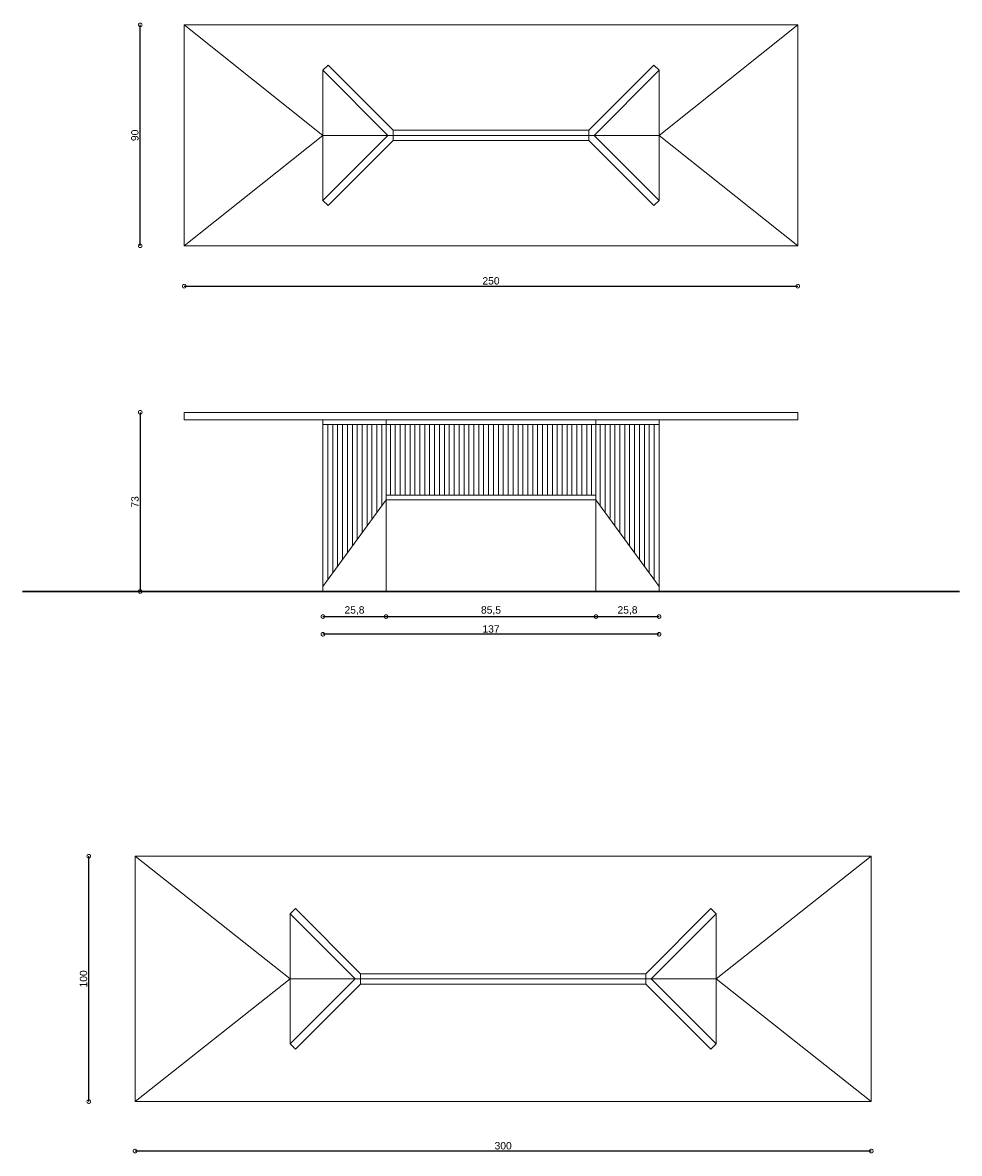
# Model space of a CAD drawing. Header units: millimetres. Extents: x 212 to 1716, y 139 to 1487.
# Tile 2 of 2: x 1315 to 1697, y 1026 to 1487. Entities that reach past the tile are written whole.
import ezdxf

# ---------------------------------------------------------------- set-up
doc = ezdxf.new("R2010")
doc.units = ezdxf.units.MM
doc.header["$PDSIZE"] = -1
doc.layers.add('FORMAT', color=7, linetype='Continuous')
doc.styles.get("Standard").update_dxf_attribs({"font": 'arial.ttf'})
doc.dimstyles.new('ISO-25', dxfattribs={"dimtxt": 3, "dimasz": 3, "dimexe": 1.25, "dimexo": 0.625, "dimtad": 1, "dimdec": 1, "dimtxsty": 'Standard', "dimblk": 'DOTSMALL', "dimblk1": 'DOTSMALL', "dimblk2": 'DOTSMALL', "dimcen": 2.5, "dimse1": 1, "dimse2": 1, "dimadec": 0, "dimazin": 0, "dimtfac": 1, "dimtdec": 1, "dimtmove": 0, "dimatfit": 3, "dimldrblk": 'DOTSMALL', "dimfxl": 1, "dimarcsym": 0})

# ---------------------------------------------------------------- blocks, each defined once
blk = doc.blocks.new('_DotSmall')
at = {"color": 0, "linetype": 'ByBlock', "const_width": 0.5}
blk.add_lwpolyline([(-0.0625, 0, 1), (0.0625, 0, 1)], format="xyb", close=True, dxfattribs=at)
blk = doc.blocks.new('*D99')
at = {"color": 0, "lineweight": -2, "transparency": 16777216}
blk.add_line((1380.68, 1379.76), (1630.68, 1379.76), dxfattribs=at)
at = {"layer": 'Defpoints', "color": 0, "transparency": 16777216}
for p in [(1380.68, 1396.22), (1630.68, 1396.22), (1630.68, 1379.76)]:
    blk.add_point(p, dxfattribs=at)
at = {"color": 0, "lineweight": -2, "transparency": 16777216, "xscale": 3, "yscale": 3, "zscale": 3, "rotation": 180}
blk.add_blockref('_DotSmall', (1380.68, 1379.76), dxfattribs=at)
at = {"color": 0, "lineweight": -2, "transparency": 16777216, "xscale": 3, "yscale": 3, "zscale": 3}
blk.add_blockref('_DotSmall', (1630.68, 1379.76), dxfattribs=at)
at = {"color": 0, "transparency": 16777216, "insert": (1505.68, 1381.91), "char_height": 3, "attachment_point": 5}
blk.add_mtext('250', dxfattribs=at)
blk = doc.blocks.new('*D100')
at = {"color": 0, "lineweight": -2, "transparency": 16777216}
blk.add_line((1362.72, 1396.22), (1362.72, 1486.22), dxfattribs=at)
at = {"layer": 'Defpoints', "color": 0, "transparency": 16777216}
for p in [(1362.72, 1486.22), (1380.68, 1486.22), (1380.68, 1396.22)]:
    blk.add_point(p, dxfattribs=at)
at = {"color": 0, "lineweight": -2, "transparency": 16777216, "xscale": 3, "yscale": 3, "zscale": 3}
for p, rotation in [((1362.72, 1486.22), 90), ((1362.72, 1396.22), 270)]:
    blk.add_blockref('_DotSmall', p, dxfattribs=dict(at, rotation=rotation))
at = {"color": 0, "transparency": 16777216, "insert": (1360.57, 1441.22), "char_height": 3, "attachment_point": 5, "rotation": 90}
blk.add_mtext('90', dxfattribs=at)
blk = doc.blocks.new('*D101')
at = {"color": 0, "lineweight": -2, "transparency": 16777216}
blk.add_line((1660.63, 1027.33), (1360.63, 1027.33), dxfattribs=at)
at = {"layer": 'Defpoints', "color": 0, "transparency": 16777216}
for p in [(1360.63, 1047.49), (1660.63, 1047.49), (1360.63, 1027.33)]:
    blk.add_point(p, dxfattribs=at)
at = {"color": 0, "lineweight": -2, "transparency": 16777216, "xscale": 3, "yscale": 3, "zscale": 3, "rotation": 180}
blk.add_blockref('_DotSmall', (1360.63, 1027.33), dxfattribs=at)
at = {"color": 0, "lineweight": -2, "transparency": 16777216, "xscale": 3, "yscale": 3, "zscale": 3}
blk.add_blockref('_DotSmall', (1660.63, 1027.33), dxfattribs=at)
at = {"color": 0, "transparency": 16777216, "insert": (1510.63, 1029.47), "char_height": 3, "attachment_point": 5}
blk.add_mtext('300', dxfattribs=at)
blk = doc.blocks.new('*D102')
at = {"color": 0, "lineweight": -2, "transparency": 16777216}
blk.add_line((1341.78, 1047.49), (1341.78, 1147.49), dxfattribs=at)
at = {"layer": 'Defpoints', "color": 0, "transparency": 16777216}
for p in [(1341.78, 1147.49), (1360.63, 1147.49), (1360.63, 1047.49)]:
    blk.add_point(p, dxfattribs=at)
at = {"color": 0, "lineweight": -2, "transparency": 16777216, "xscale": 3, "yscale": 3, "zscale": 3}
for p, rotation in [((1341.78, 1147.49), 90), ((1341.78, 1047.49), 270)]:
    blk.add_blockref('_DotSmall', p, dxfattribs=dict(at, rotation=rotation))
at = {"color": 0, "transparency": 16777216, "insert": (1339.64, 1097.49), "char_height": 3, "attachment_point": 5, "rotation": 90}
blk.add_mtext('100', dxfattribs=at)
blk = doc.blocks.new('*D107')
at = {"color": 0, "lineweight": -2, "transparency": 16777216}
blk.add_line((1362.74, 1328.35), (1362.74, 1255.35), dxfattribs=at)
at = {"layer": 'Defpoints', "color": 0, "transparency": 16777216}
for p in [(1380.68, 1328.35), (1362.74, 1255.35), (1380.68, 1255.35)]:
    blk.add_point(p, dxfattribs=at)
at = {"color": 0, "lineweight": -2, "transparency": 16777216, "xscale": 3, "yscale": 3, "zscale": 3}
for p, rotation in [((1362.74, 1328.35), 90), ((1362.74, 1255.35), 270)]:
    blk.add_blockref('_DotSmall', p, dxfattribs=dict(at, rotation=rotation))
at = {"color": 0, "transparency": 16777216, "insert": (1360.6, 1291.85), "char_height": 3, "attachment_point": 5, "rotation": 90}
blk.add_mtext('73', dxfattribs=at)
blk = doc.blocks.new('*D108')
at = {"color": 0, "lineweight": -2, "transparency": 16777216}
blk.add_line((1437.18, 1245.13), (1462.93, 1245.13), dxfattribs=at)
at = {"layer": 'Defpoints', "color": 0, "transparency": 16777216}
for p in [(1437.18, 1255.35), (1462.93, 1255.35), (1462.93, 1245.13)]:
    blk.add_point(p, dxfattribs=at)
at = {"color": 0, "lineweight": -2, "transparency": 16777216, "xscale": 3, "yscale": 3, "zscale": 3, "rotation": 180}
blk.add_blockref('_DotSmall', (1437.18, 1245.13), dxfattribs=at)
at = {"color": 0, "lineweight": -2, "transparency": 16777216, "xscale": 3, "yscale": 3, "zscale": 3}
blk.add_blockref('_DotSmall', (1462.93, 1245.13), dxfattribs=at)
at = {"color": 0, "transparency": 16777216, "insert": (1450.05, 1247.56), "char_height": 3, "attachment_point": 5}
blk.add_mtext('25,8', dxfattribs=at)
blk = doc.blocks.new('*D109')
at = {"color": 0, "lineweight": -2, "transparency": 16777216}
blk.add_line((1462.93, 1245.13), (1548.43, 1245.13), dxfattribs=at)
at = {"layer": 'Defpoints', "color": 0, "transparency": 16777216}
for p in [(1462.93, 1255.35), (1548.43, 1255.35), (1548.43, 1245.13)]:
    blk.add_point(p, dxfattribs=at)
at = {"color": 0, "lineweight": -2, "transparency": 16777216, "xscale": 3, "yscale": 3, "zscale": 3, "rotation": 180}
blk.add_blockref('_DotSmall', (1462.93, 1245.13), dxfattribs=at)
at = {"color": 0, "lineweight": -2, "transparency": 16777216, "xscale": 3, "yscale": 3, "zscale": 3}
blk.add_blockref('_DotSmall', (1548.43, 1245.13), dxfattribs=at)
at = {"color": 0, "transparency": 16777216, "insert": (1505.68, 1247.56), "char_height": 3, "attachment_point": 5}
blk.add_mtext('85,5', dxfattribs=at)
blk = doc.blocks.new('*D110')
at = {"color": 0, "lineweight": -2, "transparency": 16777216}
blk.add_line((1548.43, 1245.13), (1574.18, 1245.13), dxfattribs=at)
at = {"layer": 'Defpoints', "color": 0, "transparency": 16777216}
for p in [(1548.43, 1255.35), (1574.18, 1255.35), (1574.18, 1245.13)]:
    blk.add_point(p, dxfattribs=at)
at = {"color": 0, "lineweight": -2, "transparency": 16777216, "xscale": 3, "yscale": 3, "zscale": 3, "rotation": 180}
blk.add_blockref('_DotSmall', (1548.43, 1245.13), dxfattribs=at)
at = {"color": 0, "lineweight": -2, "transparency": 16777216, "xscale": 3, "yscale": 3, "zscale": 3}
blk.add_blockref('_DotSmall', (1574.18, 1245.13), dxfattribs=at)
at = {"color": 0, "transparency": 16777216, "insert": (1561.3, 1247.56), "char_height": 3, "attachment_point": 5}
blk.add_mtext('25,8', dxfattribs=at)
blk = doc.blocks.new('*D111')
at = {"color": 0, "lineweight": -2, "transparency": 16777216}
blk.add_line((1574.18, 1237.92), (1437.18, 1237.92), dxfattribs=at)
at = {"layer": 'Defpoints', "color": 0, "transparency": 16777216}
for p in [(1437.18, 1255.35), (1574.18, 1255.35), (1437.18, 1237.92)]:
    blk.add_point(p, dxfattribs=at)
at = {"color": 0, "lineweight": -2, "transparency": 16777216, "xscale": 3, "yscale": 3, "zscale": 3, "rotation": 180}
blk.add_blockref('_DotSmall', (1437.18, 1237.92), dxfattribs=at)
at = {"color": 0, "lineweight": -2, "transparency": 16777216, "xscale": 3, "yscale": 3, "zscale": 3}
blk.add_blockref('_DotSmall', (1574.18, 1237.92), dxfattribs=at)
at = {"color": 0, "transparency": 16777216, "insert": (1505.68, 1240.07), "char_height": 3, "attachment_point": 5}
blk.add_mtext('137', dxfattribs=at)

msp = doc.modelspace()

# ---------------------------------------------------------------- linework, layer by layer
at = {"color": 7, "linetype": 'Continuous', "lineweight": 9}
for p, q in [((1630.68, 1486.22), (1380.68, 1486.22)), ((1380.68, 1486.22), (1380.68, 1396.22)), ((1380.68, 1486.22), (1437.18, 1441.22)), ((1630.68, 1486.22), (1574.18, 1441.22)), ((1630.68, 1396.22), (1630.68, 1486.22)), ((1380.68, 1396.22), (1437.18, 1441.22)), ((1437.18, 1441.22), (1574.18, 1441.22)), ((1630.68, 1396.22), (1574.18, 1441.22)), ((1380.68, 1396.22), (1630.68, 1396.22)), ((1630.68, 1328.35), (1380.68, 1328.35)), ((1380.68, 1325.35), (1380.68, 1328.35)), ((1630.68, 1325.35), (1630.68, 1328.35)), ((1380.68, 1325.35), (1630.68, 1325.35)), ((1437.18, 1325.35), (1437.18, 1323.35)), ((1437.18, 1323.35), (1437.18, 1255.35)), ((1437.18, 1323.35), (1462.93, 1323.35)), ((1439.18, 1323.35), (1439.18, 1259.95)), ((1441.18, 1323.35), (1441.18, 1262.83)), ((1443.18, 1323.35), (1443.18, 1265.57)), ((1445.18, 1323.35), (1445.18, 1268.31)), ((1447.18, 1323.35), (1447.18, 1271.05)), ((1449.18, 1323.35), (1449.18, 1273.79)), ((1451.18, 1323.35), (1451.18, 1276.53)), ((1453.18, 1323.35), (1453.18, 1279.27)), ((1455.18, 1323.35), (1455.18, 1282.01)), ((1457.18, 1323.35), (1457.18, 1285.17)), ((1459.18, 1323.35), (1459.18, 1287.77)), ((1461.18, 1323.35), (1461.18, 1290.36)), ((1462.93, 1255.35), (1462.93, 1325.35)), ((1462.93, 1323.35), (1548.43, 1323.35)), ((1464.68, 1323.35), (1464.68, 1294.63)), ((1466.68, 1323.35), (1466.68, 1294.63)), ((1468.68, 1323.35), (1468.68, 1294.63)), ((1470.68, 1323.35), (1470.68, 1294.63)), ((1472.68, 1323.35), (1472.68, 1294.63)), ((1474.68, 1323.35), (1474.68, 1294.63)), ((1476.68, 1323.35), (1476.68, 1294.63)), ((1478.68, 1323.35), (1478.68, 1294.63)), ((1480.68, 1323.35), (1480.68, 1294.63)), ((1482.68, 1323.35), (1482.68, 1294.63)), ((1484.68, 1323.35), (1484.68, 1294.63)), ((1486.68, 1323.35), (1486.68, 1294.63)), ((1488.68, 1323.35), (1488.68, 1294.63)), ((1490.68, 1323.35), (1490.68, 1294.63)), ((1492.68, 1323.35), (1492.68, 1294.63)), ((1494.68, 1323.35), (1494.68, 1294.63)), ((1496.68, 1323.35), (1496.68, 1294.63)), ((1498.68, 1323.35), (1498.68, 1294.63)), ((1500.68, 1323.35), (1500.68, 1294.63)), ((1502.68, 1323.35), (1502.68, 1294.63)), ((1504.68, 1323.35), (1504.68, 1294.63)), ((1506.68, 1323.35), (1506.68, 1294.63)), ((1508.68, 1323.35), (1508.68, 1294.63)), ((1510.68, 1323.35), (1510.68, 1294.63)), ((1512.68, 1323.35), (1512.68, 1294.63)), ((1514.68, 1323.35), (1514.68, 1294.63)), ((1516.68, 1323.35), (1516.68, 1294.63)), ((1518.68, 1323.35), (1518.68, 1294.63)), ((1520.68, 1323.35), (1520.68, 1294.63)), ((1522.68, 1323.35), (1522.68, 1294.63)), ((1524.68, 1323.35), (1524.68, 1294.63)), ((1524.68, 1323.35), (1524.68, 1294.63)), ((1526.68, 1323.35), (1526.68, 1294.63)), ((1526.68, 1323.35), (1526.68, 1294.63)), ((1528.68, 1323.35), (1528.68, 1294.63)), ((1528.68, 1323.35), (1528.68, 1294.63)), ((1530.68, 1323.35), (1530.68, 1294.63)), ((1530.68, 1323.35), (1530.68, 1294.63)), ((1532.68, 1323.35), (1532.68, 1294.63)), ((1532.68, 1323.35), (1532.68, 1294.63)), ((1534.68, 1323.35), (1534.68, 1294.63)), ((1534.68, 1323.35), (1534.68, 1294.63)), ((1536.68, 1323.35), (1536.68, 1294.63)), ((1536.68, 1323.35), (1536.68, 1294.63)), ((1538.68, 1323.35), (1538.68, 1294.63)), ((1538.68, 1323.35), (1538.68, 1294.63)), ((1540.68, 1323.35), (1540.68, 1294.63)), ((1540.68, 1323.35), (1540.68, 1294.63)), ((1542.68, 1323.35), (1542.68, 1294.63)), ((1542.68, 1323.35), (1542.68, 1294.63)), ((1544.68, 1323.35), (1544.68, 1294.63)), ((1544.68, 1323.35), (1544.68, 1294.63)), ((1546.68, 1323.35), (1546.68, 1294.63)), ((1548.43, 1255.35), (1548.43, 1325.35)), ((1574.18, 1323.35), (1548.43, 1323.35)), ((1550.18, 1323.35), (1550.18, 1290.36)), ((1552.18, 1323.35), (1552.18, 1287.77)), ((1554.18, 1323.35), (1554.18, 1285.17)), ((1556.18, 1323.35), (1556.18, 1282.01)), ((1558.18, 1323.35), (1558.18, 1279.27)), ((1560.18, 1323.35), (1560.18, 1276.53)), ((1562.18, 1323.35), (1562.18, 1273.79)), ((1564.18, 1323.35), (1564.18, 1271.05)), ((1566.18, 1323.35), (1566.18, 1268.31)), ((1568.18, 1323.35), (1568.18, 1265.57)), ((1570.18, 1323.35), (1570.18, 1262.83)), ((1572.18, 1323.35), (1572.18, 1259.95)), ((1574.18, 1325.35), (1574.18, 1323.35)), ((1574.18, 1323.35), (1574.18, 1255.35)), ((1437.18, 1257.35), (1462.93, 1292.63)), ((1462.93, 1294.63), (1548.43, 1294.63)), ((1462.93, 1292.63), (1548.43, 1292.63)), ((1574.18, 1257.35), (1548.43, 1292.63)), ((1660.63, 1147.49), (1360.63, 1147.49)), ((1360.63, 1147.49), (1360.63, 1047.49)), ((1360.63, 1147.49), (1423.88, 1097.49)), ((1660.63, 1147.49), (1597.38, 1097.49)), ((1660.63, 1047.49), (1660.63, 1147.49)), ((1360.63, 1047.49), (1423.88, 1097.49)), ((1423.88, 1097.49), (1597.38, 1097.49)), ((1660.63, 1047.49), (1597.38, 1097.49)), ((1360.63, 1047.49), (1660.63, 1047.49))]:
    msp.add_line(p, q, dxfattribs=at)
at = {"lineweight": 30}
msp.add_line((1314.81, 1255.35), (1696.54, 1255.35), dxfattribs=at)
at = {"layer": 'FORMAT', "color": 252, "linetype": 'Continuous', "lineweight": 9}
for p, q in [((1437.18, 1467.72), (1439.3, 1469.84)), ((1463.68, 1441.22), (1437.18, 1467.72)), ((1437.18, 1467.72), (1437.18, 1414.72)), ((1465.8, 1443.34), (1439.3, 1469.84)), ((1545.56, 1443.34), (1572.06, 1469.84)), ((1547.68, 1441.22), (1574.18, 1467.72)), ((1574.18, 1467.72), (1572.06, 1469.84)), ((1574.18, 1467.72), (1574.18, 1414.72)), ((1465.8, 1443.34), (1465.8, 1439.09)), ((1465.8, 1443.34), (1545.56, 1443.34)), ((1545.56, 1443.34), (1545.56, 1439.09)), ((1463.68, 1441.22), (1437.18, 1414.72)), ((1465.8, 1439.09), (1439.3, 1412.59)), ((1465.8, 1439.09), (1545.56, 1439.09)), ((1545.56, 1439.09), (1572.06, 1412.59)), ((1547.68, 1441.22), (1574.18, 1414.72)), ((1437.18, 1414.72), (1439.3, 1412.59)), ((1574.18, 1414.72), (1572.06, 1412.59)), ((1423.88, 1123.99), (1426.01, 1126.11)), ((1452.51, 1099.61), (1426.01, 1126.11)), ((1568.76, 1099.61), (1595.26, 1126.11)), ((1597.38, 1123.99), (1595.26, 1126.11)), ((1450.38, 1097.49), (1423.88, 1123.99)), ((1423.88, 1123.99), (1423.88, 1070.99)), ((1570.88, 1097.49), (1597.38, 1123.99)), ((1597.38, 1123.99), (1597.38, 1070.99)), ((1450.38, 1097.49), (1423.88, 1070.99)), ((1452.51, 1099.61), (1452.51, 1095.37)), ((1452.51, 1099.61), (1568.76, 1099.61)), ((1568.76, 1099.61), (1568.76, 1095.37)), ((1570.88, 1097.49), (1597.38, 1070.99)), ((1452.51, 1095.37), (1426.01, 1068.87)), ((1452.51, 1095.37), (1568.76, 1095.37)), ((1568.76, 1095.37), (1595.26, 1068.87)), ((1423.88, 1070.99), (1426.01, 1068.87)), ((1597.38, 1070.99), (1595.26, 1068.87))]:
    msp.add_line(p, q, dxfattribs=at)

# ---------------------------------------------------------------- dimensions: what is measured, and where the dimension line sits
for base, p1, p2, picture, middle in [((1362.72, 1486.22), (1380.68, 1396.22), (1380.68, 1486.22), '*D100', (1360.57, 1441.22)), ((1362.74, 1255.35), (1380.68, 1328.35), (1380.68, 1255.35), '*D107', (1360.6, 1291.85)), ((1341.78, 1147.49), (1360.63, 1047.49), (1360.63, 1147.49), '*D102', (1339.64, 1097.49))]:
    dim = msp.add_linear_dim(base=base, p1=p1, p2=p2, angle=90, dimstyle='ISO-25')
    dim.commit()
    dim.dimension.update_dxf_attribs({"geometry": picture, "text_midpoint": middle})
for base, p1, p2, picture, middle in [((1630.68, 1379.76), (1380.68, 1396.22), (1630.68, 1396.22), '*D99', (1505.68, 1381.91)), ((1462.92738072, 1245.12752714), (1437.17738072, 1255.353566), (1462.92738072, 1255.353566), '*D108', (1450.05238072, 1247.55948485)), ((1437.18, 1237.92), (1574.18, 1255.35), (1437.18, 1255.35), '*D111', (1505.68, 1240.07)), ((1548.43, 1245.13), (1462.93, 1255.35), (1548.43, 1255.35), '*D109', (1505.68, 1247.56)), ((1574.17738072, 1245.12752714), (1548.42738072, 1255.353566), (1574.17738072, 1255.353566), '*D110', (1561.30238072, 1247.55948485)), ((1360.63, 1027.33), (1660.63, 1047.49), (1360.63, 1047.49), '*D101', (1510.63, 1029.47))]:
    dim = msp.add_linear_dim(base=base, p1=p1, p2=p2, dimstyle='ISO-25')
    dim.commit()
    dim.dimension.update_dxf_attribs({"geometry": picture, "text_midpoint": middle})

doc.saveas('drawing.dxf')
